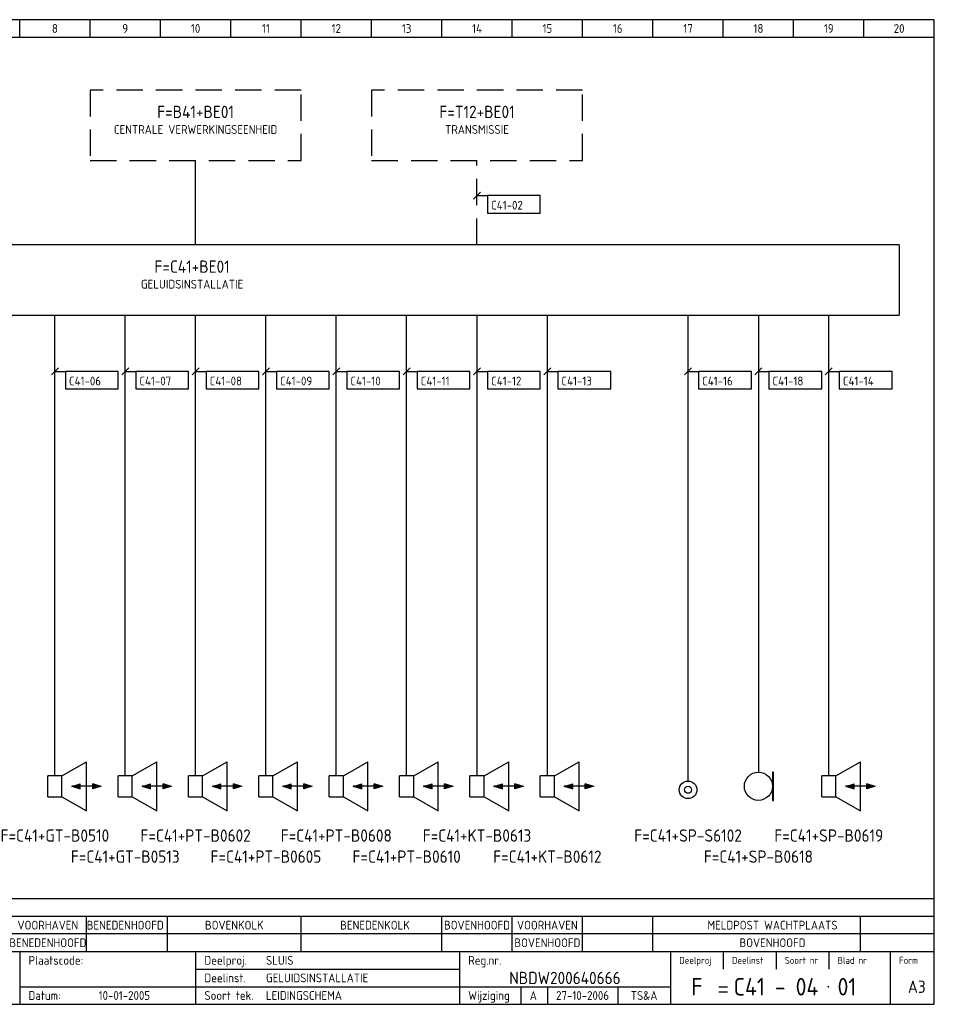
# Model space of a CAD drawing. Extents: x 10 to 410, y 10 to 290.
# Tile 2 of 2: x 150 to 410, y 10 to 290. Entities that reach past the tile are written whole.
import ezdxf
from ezdxf.enums import TextEntityAlignment as Align

# ---------------------------------------------------------------- set-up
doc = ezdxf.new("R2010")
doc.units = 0
doc.header["$LTSCALE"] = 15
doc.header["$MEASUREMENT"] = 0
doc.linetypes.add('DASHED', pattern=[0.75, 0.5, -0.25])
doc.layers.get('0').update_dxf_attribs({"linetype": 'CONTINUOUS'})
for name, color, linetype in [('0-25', 7, 'CONTINUOUS'), ('0-35', 2, 'CONTINUOUS'), ('0-50', 3, 'CONTINUOUS'), ('B-25', 7, 'CONTINUOUS'), ('B-35', 2, 'CONTINUOUS'), ('S-25', 7, 'CONTINUOUS')]:
    doc.layers.add(name, color=color, linetype=linetype)
doc.styles.add('ISO', font='iso.shx')
doc.styles.get("Standard").update_dxf_attribs({"font": 'iso.shx'})

# ---------------------------------------------------------------- blocks, each defined once
blk = doc.blocks.new('KADERA3')
at = {"layer": '0-25'}
for p, q in [((150, 285), (150, 290)), ((170, 285), (170, 290)), ((190, 285), (190, 290)), ((210, 285), (210, 290)), ((230, 285), (230, 290)), ((250, 285), (250, 290)), ((270, 285), (270, 290)), ((290, 285), (290, 290)), ((310, 285), (310, 290)), ((330, 285), (330, 290)), ((350, 285), (350, 290)), ((370, 285), (370, 290)), ((390, 285), (390, 290)), ((10, 285), (410, 285)), ((410, 35), (10, 35)), ((410, 30), (10, 30)), ((350, 25), (350, 20)), ((365, 25), (365, 20)), ((380, 25), (380, 20)), ((200, 20), (275, 20)), ((150, 15), (335, 15)), ((292.5, 15), (292.5, 10)), ((300, 15), (300, 10)), ((320, 15), (320, 10))]:
    blk.add_line(p, q, dxfattribs=at)
at = {"layer": '0-35'}
for p, q in [((150, 25), (150, 10)), ((200, 25), (200, 10)), ((275, 25), (275, 10)), ((335, 25), (335, 10)), ((397.5, 25), (397.5, 10))]:
    blk.add_line(p, q, dxfattribs=at)
at = {"layer": '0-50'}
for p, q in [((10, 25), (410, 25)), ((348.75, 15), (351.25, 15)), ((348.75, 13.5), (351.25, 13.5))]:
    blk.add_line(p, q, dxfattribs=at)
blk.add_lwpolyline([(10, 10), (410, 10), (410, 290), (10, 290)], close=True, dxfattribs=at)
at = {"layer": '0-50', "const_width": 0.25}
blk.add_lwpolyline([(379.75, 15, 1), (380, 15, 1)], format="xyb", close=True, dxfattribs=at)
at = {"layer": '0-25', "style": 'ISO'}
for s, height, p in [('Plaatscode:', 2.5, (152.5, 22.5)), ('Deelproj.', 2.5, (202.5, 22.5)), ('Reg.nr.', 2.5, (277.5, 22.5)), ('Deelproj', 2, (337.5, 22.5)), ('Deelinst', 2, (352.5, 22.5)), ('Soort nr', 2, (367.5, 22.5)), ('Blad nr', 2, (382.5, 22.5)), ('Form', 2, (400, 22.5)), ('Deelinst.', 2.5, (202.5, 17.5)), ('Datum:', 2.5, (152.5, 12.5)), ('Soort tek.', 2.5, (202.5, 12.5)), ('Wijziging', 2.5, (277.5, 12.5))]:
    blk.add_text(s, height=height, dxfattribs=at).set_placement(p, align=Align.MIDDLE_LEFT)
for tag, p in [('STR1', (20, 287.5)), ('STR2', (40, 287.5)), ('STR3', (60, 287.5)), ('STR4', (80, 287.5)), ('STR5', (100, 287.5)), ('STR6', (120, 287.5)), ('STR7', (140, 287.5)), ('STR8', (160, 287.5)), ('STR9', (180, 287.5)), ('STR10', (200, 287.5)), ('STR11', (220, 287.5)), ('STR12', (240, 287.5)), ('STR13', (260, 287.5)), ('STR14', (280, 287.5)), ('STR15', (300, 287.5)), ('STR16', (320, 287.5)), ('STR17', (340, 287.5)), ('STR18', (360, 287.5)), ('STR19', (380, 287.5)), ('STR20', (400, 287.5)), ('W', (180, 12.5)), ('Z', (310, 12.5)), ('Y', (327.5, 12.5))]:
    blk.add_attdef(tag, text='', height=2.5, dxfattribs=at).set_placement(p, align=Align.MIDDLE)
for tag, p in [('N', (220, 22.5)), ('B', (92.5, 17.5)), ('P', (220, 17.5)), ('C', (92.5, 12.5)), ('U', (220, 12.5)), ('REV', (295, 12.5))]:
    blk.add_attdef(tag, text='', height=2.5, dxfattribs=at).set_placement(p, align=Align.MIDDLE_LEFT)
at = {"layer": '0-35', "style": 'ISO'}
blk.add_attdef('RNR', text='', height=3.5, dxfattribs=at).set_placement((305, 17.5), align=Align.MIDDLE)
for tag, p in [('X', (178.5, 17.5)), ('FORM', (402.5, 15))]:
    blk.add_attdef(tag, text='', height=3.5, dxfattribs=at).set_placement(p, align=Align.MIDDLE_LEFT)
at = {"layer": '0-50', "style": 'ISO'}
for tag, p in [('M', (342.5, 15)), ('O', (365, 15))]:
    blk.add_attdef(tag, text='', height=5, dxfattribs=at).set_placement(p, align=Align.MIDDLE)
blk.add_attdef('Q', text='', height=5, dxfattribs=at).set_placement((382.5, 15), align=Align.MIDDLE_LEFT)
blk = doc.blocks.new('0301B5')
at = {"layer": 'S-25'}
for p, q in [((15, 0), (0, 0)), ((0, 0), (0, -5)), ((15, -5), (15, 0)), ((0, -5), (15, -5))]:
    blk.add_line(p, q, dxfattribs=at)
at = {"layer": 'B-25', "style": 'ISO'}
blk.add_attdef('KA', (1, -4), '', height=2.5, dxfattribs=at)
blk = doc.blocks.new('090901')
at = {"layer": '0-25'}
for p, q in [((4.3125, 0), (4, 0)), ((4, 0), (4, -8)), ((4.3125, -8), (4.3125, 0)), ((4, -8), (4.3125, -8))]:
    blk.add_line(p, q, dxfattribs=at)
blk.add_circle((0, -4), 4, dxfattribs=at)
at = {"layer": 'B-35', "style": 'ISO'}
blk.add_attdef('KT', (5, -12), '', height=3.5, dxfattribs=at)
blk = doc.blocks.new('11-14-10')
at = {"color": 0, "linetype": 'Continuous'}
for radius in [2.5, 1]:
    blk.add_circle((0, 0), radius, dxfattribs=at)

msp = doc.modelspace()

# ---------------------------------------------------------------- linework, layer by layer
at = {"layer": '0-25'}
for p, q in [((360, 206), (360, 76)), ((410, 40), (10, 40)), ((169, 25), (169, 35)), ((192, 25), (192, 35)), ((230, 25), (230, 35)), ((270, 25), (270, 35)), ((290, 25), (290, 35)), ((310, 25), (310, 35)), ((330, 25), (330, 35)), ((389, 25), (389, 35))]:
    msp.add_line(p, q, dxfattribs=at)
at = {"layer": 'S-25', "linetype": 'DASHED'}
for p, q in [((170, 270), (170, 250)), ((229.99, 270), (170, 270)), ((229.99, 250), (229.99, 270)), ((309.99, 270), (250, 270)), ((250, 270), (250, 250)), ((309.99, 250), (309.99, 270)), ((170, 250), (229.99, 250)), ((250, 250), (309.99, 250)), ((279.99, 226), (279.99, 250))]:
    msp.add_line(p, q, dxfattribs=at)
at = {"layer": 'S-25'}
for p, q in [((199.99, 226), (199.99, 250)), ((279, 239), (281, 241)), ((280, 240), (283, 240)), ((400, 226), (24.01, 226)), ((400, 226), (400, 206)), ((24.01, 206), (400, 206)), ((160, 75), (160, 206)), ((180, 75), (180, 206)), ((200, 75), (200, 206)), ((220, 75), (220, 206)), ((240, 75), (240, 206)), ((260, 75), (260, 206)), ((280, 75), (280, 206)), ((300, 75), (300, 206)), ((340, 73.5), (340, 206)), ((380, 75), (380, 206)), ((159, 189), (161, 191)), ((179, 189), (181, 191)), ((199, 189), (201, 191)), ((219, 189), (221, 191)), ((239, 189), (241, 191)), ((259, 189), (261, 191)), ((279, 189), (281, 191)), ((299, 189), (301, 191)), ((339, 189), (341, 191)), ((359, 189), (361, 191)), ((379, 189), (381, 191)), ((160, 190), (163, 190)), ((180, 190), (183, 190)), ((200, 190), (203, 190)), ((220, 190), (223, 190)), ((240, 190), (243, 190)), ((260, 190), (263, 190)), ((280, 190), (283, 190)), ((300, 190), (303, 190)), ((340, 190), (343, 190)), ((360, 190), (363, 190)), ((380, 190), (383, 190))]:
    msp.add_line(p, q, dxfattribs=at)
at = {"layer": 'S-25', "color": 0, "linetype": 'Continuous'}
for p, q in [((162, 75), (169, 79)), ((169, 65), (169, 79)), ((182, 75), (189, 79)), ((189, 65), (189, 79)), ((202, 75), (209, 79)), ((209, 65), (209, 79)), ((222, 75), (229, 79)), ((229, 65), (229, 79)), ((242, 75), (249, 79)), ((249, 65), (249, 79)), ((262, 75), (269, 79)), ((269, 65), (269, 79)), ((282, 75), (289, 79)), ((289, 65), (289, 79)), ((302, 75), (309, 79)), ((309, 65), (309, 79)), ((382, 75), (389, 79)), ((389, 65), (389, 79)), ((158, 69), (158, 75)), ((162, 75), (158, 75)), ((162, 69), (162, 75)), ((178, 69), (178, 75)), ((182, 75), (178, 75)), ((182, 69), (182, 75)), ((198, 69), (198, 75)), ((202, 75), (198, 75)), ((202, 69), (202, 75)), ((218, 69), (218, 75)), ((222, 75), (218, 75)), ((222, 69), (222, 75)), ((238, 69), (238, 75)), ((242, 75), (238, 75)), ((242, 69), (242, 75)), ((258, 69), (258, 75)), ((262, 75), (258, 75)), ((262, 69), (262, 75)), ((282, 75), (278, 75)), ((278, 69), (278, 75)), ((282, 69), (282, 75)), ((298, 69), (298, 75)), ((302, 75), (298, 75)), ((302, 69), (302, 75)), ((378, 69), (378, 75)), ((382, 75), (378, 75)), ((382, 69), (382, 75)), ((170.79, 72), (164.79, 72)), ((164.82, 71.97), (167.21, 72.73)), ((164.82, 71.99), (167.21, 71.24)), ((165.51, 71.98), (167.01, 72.46)), ((165.51, 71.98), (167.01, 71.51)), ((166.17, 71.98), (166.81, 72.19)), ((166.17, 71.98), (166.81, 71.78)), ((166.81, 71.78), (166.81, 72.19)), ((167.01, 71.51), (167.01, 72.46)), ((167.21, 71.24), (167.21, 72.73)), ((173.18, 71.97), (170.79, 72.73)), ((170.79, 71.24), (170.79, 72.73)), ((173.18, 71.99), (170.79, 71.24)), ((172.49, 71.98), (170.99, 72.46)), ((170.99, 71.51), (170.99, 72.46)), ((172.49, 71.98), (170.99, 71.51)), ((171.83, 71.98), (171.19, 72.19)), ((171.19, 71.78), (171.19, 72.19)), ((171.83, 71.98), (171.19, 71.78)), ((190.79, 72), (184.79, 72)), ((184.82, 71.97), (187.21, 72.73)), ((184.82, 71.99), (187.21, 71.24)), ((185.51, 71.98), (187.01, 72.46)), ((185.51, 71.98), (187.01, 71.51)), ((186.17, 71.98), (186.81, 72.19)), ((186.17, 71.98), (186.81, 71.78)), ((186.81, 71.78), (186.81, 72.19)), ((187.01, 71.51), (187.01, 72.46)), ((187.21, 71.24), (187.21, 72.73)), ((193.18, 71.97), (190.79, 72.73)), ((190.79, 71.24), (190.79, 72.73)), ((193.18, 71.99), (190.79, 71.24)), ((192.49, 71.98), (190.99, 72.46)), ((190.99, 71.51), (190.99, 72.46)), ((192.49, 71.98), (190.99, 71.51)), ((191.83, 71.98), (191.19, 72.19)), ((191.19, 71.78), (191.19, 72.19)), ((191.83, 71.98), (191.19, 71.78)), ((210.79, 72), (204.79, 72)), ((204.82, 71.97), (207.21, 72.73)), ((204.82, 71.99), (207.21, 71.24)), ((205.51, 71.98), (207.01, 72.46)), ((205.51, 71.98), (207.01, 71.51)), ((206.17, 71.98), (206.81, 72.19)), ((206.17, 71.98), (206.81, 71.78)), ((206.81, 71.78), (206.81, 72.19)), ((207.01, 71.51), (207.01, 72.46)), ((207.21, 71.24), (207.21, 72.73)), ((213.18, 71.97), (210.79, 72.73)), ((210.79, 71.24), (210.79, 72.73)), ((213.18, 71.99), (210.79, 71.24)), ((212.49, 71.98), (210.99, 72.46)), ((210.99, 71.51), (210.99, 72.46)), ((212.49, 71.98), (210.99, 71.51)), ((211.83, 71.98), (211.19, 72.19)), ((211.19, 71.78), (211.19, 72.19)), ((211.83, 71.98), (211.19, 71.78)), ((230.79, 72), (224.79, 72)), ((224.82, 71.97), (227.21, 72.73)), ((224.82, 71.99), (227.21, 71.24)), ((225.51, 71.98), (227.01, 72.46)), ((225.51, 71.98), (227.01, 71.51)), ((226.17, 71.98), (226.81, 72.19)), ((226.17, 71.98), (226.81, 71.78)), ((226.81, 71.78), (226.81, 72.19)), ((227.01, 71.51), (227.01, 72.46)), ((227.21, 71.24), (227.21, 72.73)), ((233.18, 71.97), (230.79, 72.73)), ((230.79, 71.24), (230.79, 72.73)), ((233.18, 71.99), (230.79, 71.24)), ((232.49, 71.98), (230.99, 72.46)), ((230.99, 71.51), (230.99, 72.46)), ((232.49, 71.98), (230.99, 71.51)), ((231.83, 71.98), (231.19, 72.19)), ((231.19, 71.78), (231.19, 72.19)), ((231.83, 71.98), (231.19, 71.78)), ((250.79, 72), (244.79, 72)), ((244.82, 71.97), (247.21, 72.73)), ((244.82, 71.99), (247.21, 71.24)), ((245.51, 71.98), (247.01, 72.46)), ((245.51, 71.98), (247.01, 71.51)), ((246.17, 71.98), (246.81, 72.19)), ((246.17, 71.98), (246.81, 71.78)), ((246.81, 71.78), (246.81, 72.19)), ((247.01, 71.51), (247.01, 72.46)), ((247.21, 71.24), (247.21, 72.73)), ((253.18, 71.97), (250.79, 72.73)), ((250.79, 71.24), (250.79, 72.73)), ((253.18, 71.99), (250.79, 71.24)), ((252.49, 71.98), (250.99, 72.46)), ((250.99, 71.51), (250.99, 72.46)), ((252.49, 71.98), (250.99, 71.51)), ((251.83, 71.98), (251.19, 72.19)), ((251.19, 71.78), (251.19, 72.19)), ((251.83, 71.98), (251.19, 71.78)), ((270.79, 72), (264.79, 72)), ((264.82, 71.97), (267.21, 72.73)), ((264.82, 71.99), (267.21, 71.24)), ((265.51, 71.98), (267.01, 72.46)), ((265.51, 71.98), (267.01, 71.51)), ((266.17, 71.98), (266.81, 72.19)), ((266.17, 71.98), (266.81, 71.78)), ((266.81, 71.78), (266.81, 72.19)), ((267.01, 71.51), (267.01, 72.46)), ((267.21, 71.24), (267.21, 72.73)), ((273.18, 71.97), (270.79, 72.73)), ((270.79, 71.24), (270.79, 72.73)), ((273.18, 71.99), (270.79, 71.24)), ((272.49, 71.98), (270.99, 72.46)), ((270.99, 71.51), (270.99, 72.46)), ((272.49, 71.98), (270.99, 71.51)), ((271.83, 71.98), (271.19, 72.19)), ((271.19, 71.78), (271.19, 72.19)), ((271.83, 71.98), (271.19, 71.78)), ((290.79, 72), (284.79, 72)), ((284.82, 71.97), (287.21, 72.73)), ((284.82, 71.99), (287.21, 71.24)), ((285.51, 71.98), (287.01, 72.46)), ((285.51, 71.98), (287.01, 71.51)), ((286.17, 71.98), (286.81, 72.19)), ((286.17, 71.98), (286.81, 71.78)), ((286.81, 71.78), (286.81, 72.19)), ((287.01, 71.51), (287.01, 72.46)), ((287.21, 71.24), (287.21, 72.73)), ((290.79, 71.24), (290.79, 72.73)), ((293.18, 71.97), (290.79, 72.73)), ((293.18, 71.99), (290.79, 71.24)), ((290.99, 71.51), (290.99, 72.46)), ((292.49, 71.98), (290.99, 72.46)), ((292.49, 71.98), (290.99, 71.51)), ((291.19, 71.78), (291.19, 72.19)), ((291.83, 71.98), (291.19, 72.19)), ((291.83, 71.98), (291.19, 71.78)), ((310.79, 72), (304.79, 72)), ((304.82, 71.97), (307.21, 72.73)), ((304.82, 71.99), (307.21, 71.24)), ((305.51, 71.98), (307.01, 72.46)), ((305.51, 71.98), (307.01, 71.51)), ((306.17, 71.98), (306.81, 72.19)), ((306.17, 71.98), (306.81, 71.78)), ((306.81, 71.78), (306.81, 72.19)), ((307.01, 71.51), (307.01, 72.46)), ((307.21, 71.24), (307.21, 72.73)), ((313.18, 71.97), (310.79, 72.73)), ((310.79, 71.24), (310.79, 72.73)), ((313.18, 71.99), (310.79, 71.24)), ((312.49, 71.98), (310.99, 72.46)), ((310.99, 71.51), (310.99, 72.46)), ((312.49, 71.98), (310.99, 71.51)), ((311.83, 71.98), (311.19, 72.19)), ((311.19, 71.78), (311.19, 72.19)), ((311.83, 71.98), (311.19, 71.78)), ((390.79, 72), (384.79, 72)), ((384.82, 71.97), (387.21, 72.73)), ((384.82, 71.99), (387.21, 71.24)), ((385.51, 71.98), (387.01, 72.46)), ((385.51, 71.98), (387.01, 71.51)), ((386.17, 71.98), (386.81, 72.19)), ((386.17, 71.98), (386.81, 71.78)), ((386.81, 71.78), (386.81, 72.19)), ((387.01, 71.51), (387.01, 72.46)), ((387.21, 71.24), (387.21, 72.73)), ((393.18, 71.97), (390.79, 72.73)), ((390.79, 71.24), (390.79, 72.73)), ((393.18, 71.99), (390.79, 71.24)), ((392.49, 71.98), (390.99, 72.46)), ((390.99, 71.51), (390.99, 72.46)), ((392.49, 71.98), (390.99, 71.51)), ((391.83, 71.98), (391.19, 72.19)), ((391.19, 71.78), (391.19, 72.19)), ((391.83, 71.98), (391.19, 71.78)), ((158, 69), (162, 69)), ((162, 69), (169, 65)), ((178, 69), (182, 69)), ((182, 69), (189, 65)), ((198, 69), (202, 69)), ((202, 69), (209, 65)), ((218, 69), (222, 69)), ((222, 69), (229, 65)), ((238, 69), (242, 69)), ((242, 69), (249, 65)), ((258, 69), (262, 69)), ((262, 69), (269, 65)), ((278, 69), (282, 69)), ((282, 69), (289, 65)), ((298, 69), (302, 69)), ((302, 69), (309, 65)), ((378, 69), (382, 69)), ((382, 69), (389, 65))]:
    msp.add_line(p, q, dxfattribs=at)

# ---------------------------------------------------------------- block references
for p, values in [((283, 240), {'KA': 'C41-02'}), ((163, 190), {'KA': 'C41-06'}), ((183, 190), {'KA': 'C41-07'}), ((203, 190), {'KA': 'C41-08'}), ((223, 190), {'KA': 'C41-09'}), ((243, 190), {'KA': 'C41-10'}), ((263, 190), {'KA': 'C41-11'}), ((283, 190), {'KA': 'C41-12'}), ((303, 190), {'KA': 'C41-13'}), ((343, 190), {'KA': 'C41-16'}), ((363, 190), {'KA': 'C41-18'}), ((383, 190), {'KA': 'C41-14'})]:
    msp.add_blockref('0301B5', p).add_auto_attribs(values)
at = {"layer": '0-25'}
for name, p in [('090901', (360, 76)), ('11-14-10', (340, 71))]:
    msp.add_blockref(name, p, dxfattribs=at)
at = {"layer": 'S-25'}
ref = msp.add_blockref('KADERA3', (0, 0), dxfattribs=at)
ref.add_attrib('N', 'SLUIS', dxfattribs={"layer": '0-25', "height": 2.5, "style": 'ISO'}).set_placement((220, 22.5), align=Align.MIDDLE_LEFT)
ref.add_attrib('P', 'GELUIDSINSTALLATIE', dxfattribs={"layer": '0-25', "height": 2.5, "style": 'ISO'}).set_placement((220, 17.5), align=Align.MIDDLE_LEFT)
ref.add_attrib('U', 'LEIDINGSCHEMA', dxfattribs={"layer": '0-25', "height": 2.5, "style": 'ISO'}).set_placement((220, 12.5), align=Align.MIDDLE_LEFT)
ref.add_attrib('M', 'F', dxfattribs={"layer": '0-50', "height": 5, "style": 'ISO'}).set_placement((342.5, 15), align=Align.MIDDLE)
ref.add_attrib('O', 'C41 - 04', dxfattribs={"layer": '0-50', "height": 5, "style": 'ISO'}).set_placement((365, 15), align=Align.MIDDLE)
ref.add_attrib('Q', '01', dxfattribs={"layer": '0-50', "height": 5, "style": 'ISO'}).set_placement((382.5, 15), align=Align.MIDDLE_LEFT)
ref.add_attrib('RNR', 'NBDW200640666', dxfattribs={"layer": '0-35', "height": 3.5, "style": 'ISO'}).set_placement((305, 17.5), align=Align.MIDDLE)
ref.add_attrib('W', '10-01-2005', dxfattribs={"layer": '0-25', "height": 2.5, "style": 'ISO'}).set_placement((179.75, 12.5), align=Align.MIDDLE)
ref.add_attrib('FORM', 'A3', dxfattribs={"layer": '0-35', "height": 3.5, "style": 'ISO'}).set_placement((402.5, 15), align=Align.MIDDLE_LEFT)
ref.add_attrib('REV', 'A', dxfattribs={"layer": '0-25', "height": 2.5, "style": 'ISO'}).set_placement((295, 12.5), align=Align.MIDDLE_LEFT)
ref.add_attrib('Z', '27-10-2006', dxfattribs={"layer": '0-25', "height": 2.5, "style": 'ISO'}).set_placement((310, 12.5), align=Align.MIDDLE)
ref.add_attrib('Y', 'TS&A', dxfattribs={"layer": '0-25', "height": 2.5, "style": 'ISO'}).set_placement((327.5, 12.5), align=Align.MIDDLE)
ref.add_attrib('STR8', '8', dxfattribs={"layer": '0-25', "height": 2.5, "style": 'ISO'}).set_placement((160, 287.5), align=Align.MIDDLE)
ref.add_attrib('STR9', '9', dxfattribs={"layer": '0-25', "height": 2.5, "style": 'ISO'}).set_placement((180, 287.5), align=Align.MIDDLE)
ref.add_attrib('STR10', '10', dxfattribs={"layer": '0-25', "height": 2.5, "style": 'ISO'}).set_placement((200, 287.5), align=Align.MIDDLE)
ref.add_attrib('STR11', '11', dxfattribs={"layer": '0-25', "height": 2.5, "style": 'ISO'}).set_placement((220, 287.5), align=Align.MIDDLE)
ref.add_attrib('STR12', '12', dxfattribs={"layer": '0-25', "height": 2.5, "style": 'ISO'}).set_placement((240, 287.5), align=Align.MIDDLE)
ref.add_attrib('STR13', '13', dxfattribs={"layer": '0-25', "height": 2.5, "style": 'ISO'}).set_placement((260, 287.5), align=Align.MIDDLE)
ref.add_attrib('STR14', '14', dxfattribs={"layer": '0-25', "height": 2.5, "style": 'ISO'}).set_placement((280, 287.5), align=Align.MIDDLE)
ref.add_attrib('STR15', '15', dxfattribs={"layer": '0-25', "height": 2.5, "style": 'ISO'}).set_placement((300, 287.5), align=Align.MIDDLE)
ref.add_attrib('STR16', '16', dxfattribs={"layer": '0-25', "height": 2.5, "style": 'ISO'}).set_placement((320, 287.5), align=Align.MIDDLE)
ref.add_attrib('STR17', '17', dxfattribs={"layer": '0-25', "height": 2.5, "style": 'ISO'}).set_placement((340, 287.5), align=Align.MIDDLE)
ref.add_attrib('STR18', '18', dxfattribs={"layer": '0-25', "height": 2.5, "style": 'ISO'}).set_placement((360, 287.5), align=Align.MIDDLE)
ref.add_attrib('STR19', '19', dxfattribs={"layer": '0-25', "height": 2.5, "style": 'ISO'}).set_placement((380, 287.5), align=Align.MIDDLE)
ref.add_attrib('STR20', '20', dxfattribs={"layer": '0-25', "height": 2.5, "style": 'ISO'}).set_placement((400, 287.5), align=Align.MIDDLE)

# ---------------------------------------------------------------- texts
at = {"layer": 'B-25'}
for s, p in [('CENTRALE VERWERKINGSEENHEID', (200, 258.78)), ('TRANSMISSIE', (280, 258.78)), ('GELUIDSINSTALLATIE', (199, 214.78)), ('VOORHAVEN', (158, 32.51)), ('BENEDENHOOFD', (180, 32.51)), ('BOVENKOLK', (211, 32.51)), ('BENEDENKOLK', (251, 32.51)), ('BOVENHOOFD', (280, 32.51)), ('VOORHAVEN', (300, 32.51)), ('MELDPOST WACHTPLAATS', (364, 32.51)), ('BENEDENHOOFD', (158, 27.51)), ('BOVENHOOFD', (300, 27.51)), ('BOVENHOOFD', (364, 27.51))]:
    msp.add_text(s, height=2.5, dxfattribs=at).set_placement(p, align=Align.MIDDLE)
at = {"layer": 'B-35'}
for s, p in [('F=B41+BE01', (200, 263.78)), ('F=T12+BE01', (280, 263.78)), ('F=C41+BE01', (199, 219.78)), ('F=C41+GT-B0510', (160, 58)), ('F=C41+PT-B0602', (200, 58)), ('F=C41+PT-B0608', (240, 58)), ('F=C41+KT-B0613', (280, 58)), ('F=C41+SP-S6102', (340, 58)), ('F=C41+SP-B0619', (380, 58)), ('F=C41+GT-B0513', (180, 52)), ('F=C41+PT-B0605', (220, 52)), ('F=C41+PT-B0610', (260, 52)), ('F=C41+KT-B0612', (300, 52)), ('F=C41+SP-B0618', (360, 52))]:
    msp.add_text(s, height=3.5, dxfattribs=at).set_placement(p, align=Align.MIDDLE)

doc.saveas('drawing.dxf')
